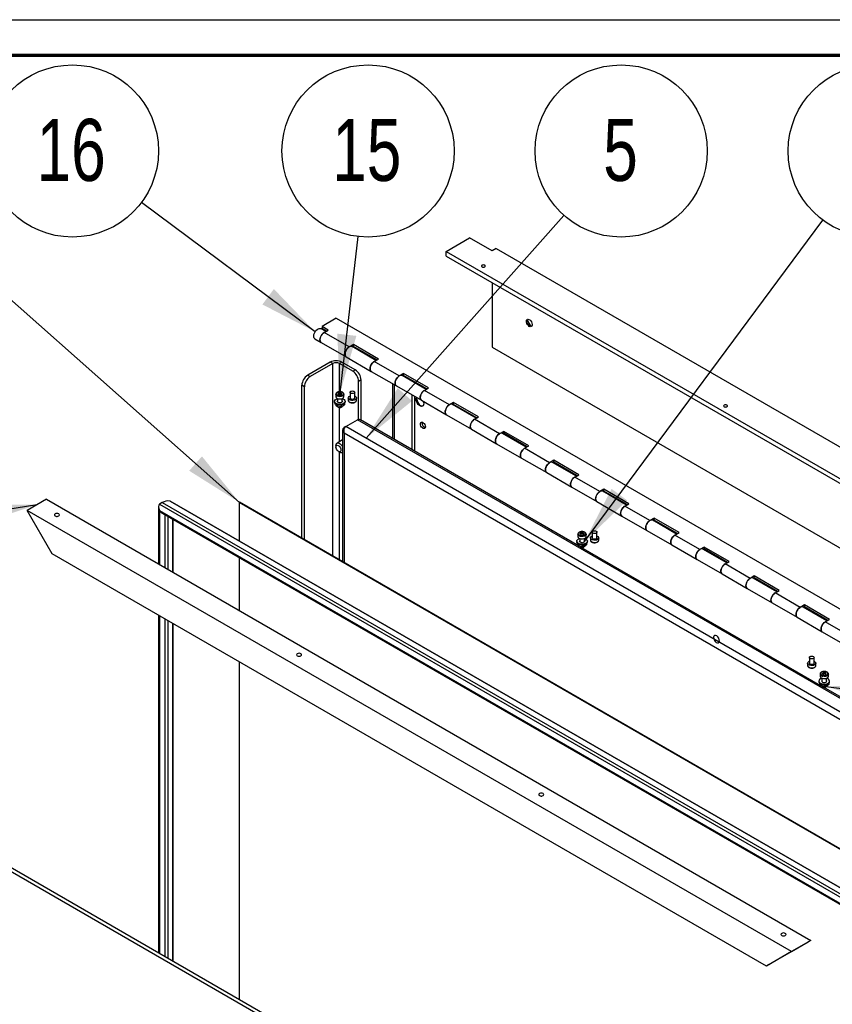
# Paper-space layout 'Sheet2' of a CAD drawing. Header units: millimetres. Extents: x 7 to 291, y 7 to 204.
# Tile 4 of 7: x 66 to 112, y 148 to 204. Entities that reach past the tile are written whole.
import ezdxf

# ---------------------------------------------------------------- set-up
doc = ezdxf.new("R2010")
doc.units = ezdxf.units.MM
for name, color, linetype in [('BORDERS', 7, 'Continuous'), ('DRAWING', 7, 'Continuous'), ('TEXT_SHEET_FORMAT', 7, 'Continuous')]:
    doc.layers.add(name, color=color, linetype=linetype)
doc.styles.add('SLDTEXTSTYLE1', font='TXT', dxfattribs={"width": 0.75})
doc.dimstyles.new('SLDDIMSTYLE0', dxfattribs={"dimtxt": 0.18, "dimasz": 3.302, "dimexe": 0, "dimexo": 0.0625, "dimgap": 0, "dimtad": 0, "dimtih": 1, "dimtoh": 1, "dimdec": 0, "dimrnd": 1e-09, "dimzin": 0, "dimdsep": 46, "dimtxsty": 'Standard', "dimsah": 1, "dimcen": 0.09, "dimadec": 0, "dimazin": 0, "dimtfac": 3.302, "dimtdec": 0, "dimtofl": 0, "dimtmove": 0, "dimatfit": 3, "dimfxl": 1, "dimfrac": 2, "dimtolj": 1, "dimtzin": 0, "dimarcsym": 0})

# ---------------------------------------------------------------- blocks, each defined once
blk = doc.blocks.new('SW_NOTE_0_7')
at = {"layer": 'DRAWING', "color": 0}
blk.add_circle((-3.897, 2.902), 4.859, dxfattribs=at)
at = {"layer": 'DRAWING', "color": 0, "insert": (-3.968, 4.713), "char_height": 3.5, "attachment_point": 2, "style": 'SLDTEXTSTYLE1'}
blk.add_mtext('16', dxfattribs=at)
blk = doc.blocks.new('SW_NOTE_0_8')
at = {"layer": 'DRAWING', "color": 0}
blk.add_circle((0.558, 4.827), 4.859, dxfattribs=at)
at = {"layer": 'DRAWING', "color": 0, "insert": (0.487, 6.638), "char_height": 3.5, "attachment_point": 2, "style": 'SLDTEXTSTYLE1'}
blk.add_mtext('15', dxfattribs=at)
blk = doc.blocks.new('SW_NOTE_0_9')
at = {"layer": 'DRAWING', "color": 0}
blk.add_circle((3.226, 3.633), 4.859, dxfattribs=at)
at = {"layer": 'DRAWING', "color": 0, "insert": (3.191, 5.444), "char_height": 3.5, "attachment_point": 2, "style": 'SLDTEXTSTYLE1'}
blk.add_mtext('5', dxfattribs=at)
blk = doc.blocks.new('SW_NOTE_0_10')
at = {"layer": 'DRAWING', "color": 0}
blk.add_circle((2.895, 3.902), 4.859, dxfattribs=at)
at = {"layer": 'DRAWING', "color": 0, "insert": (2.825, 5.713), "char_height": 3.5, "attachment_point": 2, "style": 'SLDTEXTSTYLE1'}
blk.add_mtext('14', dxfattribs=at)

psp = doc.layouts.new('Sheet2')

# ---------------------------------------------------------------- linework, layer by layer
at = {"color": 7, "linetype": 'Continuous', "lineweight": 25}
for p, q in [((89.887, 190.71), (91.207, 191.472)), ((92.479, 190.737), (91.207, 191.472)), ((89.887, 190.438), (89.887, 190.71)), ((89.887, 190.71), (133.02, 165.81)), ((92.715, 190.873), (92.479, 190.737)), ((92.715, 190.873), (133.303, 167.442)), ((89.887, 190.438), (133.02, 165.537)), ((92.479, 188.941), (92.479, 185.294)), ((83.679, 186.934), (82.878, 186.471)), ((83.679, 186.934), (126.106, 162.442)), ((83.093, 186.187), (82.809, 186.352)), ((83.231, 186.267), (82.878, 186.471)), ((82.878, 186.471), (82.878, 186.362)), ((83.137, 186.213), (82.878, 186.362)), ((82.996, 186.131), (83.231, 186.267)), ((82.475, 185.774), (82.829, 185.57)), ((84.41, 185.315), (82.996, 186.131)), ((82.829, 185.57), (84.243, 184.754)), ((84.645, 185.451), (84.41, 185.315)), ((85.922, 184.554), (84.576, 185.331)), ((84.602, 185.316), (84.645, 185.342)), ((86.06, 184.634), (84.645, 185.451)), ((84.645, 185.342), (84.645, 185.451)), ((85.965, 184.58), (84.645, 185.342)), ((92.479, 185.294), (133.067, 161.863)), ((84.243, 184.754), (85.657, 183.937)), ((85.824, 184.498), (86.06, 184.634)), ((87.238, 183.682), (85.824, 184.498)), ((83.341, 184.458), (82.068, 183.723)), ((83.482, 184.376), (82.209, 183.642)), ((83.482, 184.376), (83.341, 184.458)), ((84.001, 184.458), (83.859, 184.376)), ((84.614, 183.941), (83.859, 184.376)), ((84.755, 184.023), (84.001, 184.458)), ((84.614, 183.941), (84.755, 184.023)), ((85.657, 183.937), (87.072, 183.121)), ((82.068, 183.723), (82.209, 183.642)), ((85.085, 183.451), (84.944, 183.369)), ((85.085, 181.173), (85.085, 183.451)), ((87.474, 183.818), (87.238, 183.682)), ((88.75, 182.922), (87.405, 183.698)), ((87.43, 183.684), (87.474, 183.709)), ((88.888, 183.001), (87.474, 183.818)), ((87.474, 183.709), (87.474, 183.818)), ((88.794, 182.947), (87.474, 183.709)), ((81.879, 183.07), (81.738, 183.152)), ((81.738, 174.522), (81.738, 183.152)), ((81.879, 174.441), (81.879, 183.07)), ((84.944, 181.221), (84.944, 183.369)), ((86.847, 183.251), (86.847, 180.156)), ((86.941, 183.196), (86.941, 180.102)), ((87.072, 183.121), (88.486, 182.304)), ((88.652, 182.865), (88.888, 183.001)), ((90.067, 182.049), (88.652, 182.865)), ((83.65, 182.638), (83.65, 182.512)), ((83.75, 182.402), (83.75, 182.21)), ((83.839, 182.726), (83.769, 182.674)), ((83.769, 182.674), (83.812, 182.612)), ((83.839, 182.672), (83.794, 182.638)), ((83.812, 182.612), (83.927, 182.603)), ((83.954, 182.717), (83.839, 182.726)), ((83.839, 182.672), (83.839, 182.726)), ((83.954, 182.663), (83.839, 182.672)), ((83.927, 182.603), (83.998, 182.656)), ((83.998, 182.656), (83.954, 182.717)), ((83.954, 182.663), (83.954, 182.717)), ((83.972, 182.637), (83.954, 182.663)), ((84.016, 182.21), (84.016, 182.402)), ((84.116, 182.512), (84.116, 182.638)), ((84.357, 182.431), (84.357, 182.305)), ((84.457, 182.757), (84.457, 182.431)), ((84.723, 182.431), (84.723, 182.757)), ((84.823, 182.305), (84.823, 182.431)), ((88.486, 182.304), (89.9, 181.488)), ((83.583, 182.24), (83.583, 182.197)), ((83.648, 182.062), (83.667, 182.022)), ((83.693, 182.059), (83.693, 181.994)), ((83.745, 182.218), (83.75, 182.227)), ((83.788, 181.952), (83.858, 181.941)), ((83.953, 182.019), (83.953, 181.954)), ((84.016, 182.227), (84.021, 182.218)), ((84.023, 181.967), (84.074, 181.996)), ((84.143, 182.11), (84.143, 182.064)), ((84.183, 182.197), (84.183, 182.24)), ((90.302, 182.185), (90.067, 182.049)), ((91.578, 181.289), (90.233, 182.065)), ((90.259, 182.051), (90.302, 182.076)), ((91.717, 181.369), (90.302, 182.185)), ((90.302, 182.076), (90.302, 182.185)), ((91.622, 181.314), (90.302, 182.076)), ((84.221, 180.82), (84.881, 181.201)), ((97.354, 174.09), (85.042, 181.198)), ((89.9, 181.488), (91.314, 180.672)), ((91.481, 181.233), (91.717, 181.369)), ((92.895, 180.416), (91.481, 181.233)), ((84.041, 180.623), (84.041, 173.193)), ((84.219, 180.819), (84.119, 180.761)), ((124.651, 157.48), (84.221, 180.82)), ((88.52, 181.025), (88.526, 181.069)), ((91.314, 180.672), (92.728, 179.855)), ((84.041, 180.064), (83.726, 179.883)), ((124.377, 157.203), (84.119, 180.444)), ((93.131, 180.552), (92.895, 180.416)), ((94.407, 179.656), (93.062, 180.433)), ((93.087, 180.418), (93.131, 180.443)), ((94.545, 179.736), (93.131, 180.552)), ((93.131, 180.443), (93.131, 180.552)), ((94.451, 179.681), (93.131, 180.443)), ((83.664, 179.745), (83.664, 179.664)), ((92.728, 179.855), (94.143, 179.039)), ((94.309, 179.6), (94.545, 179.736)), ((95.723, 178.783), (94.309, 179.6)), ((83.805, 179.419), (83.876, 179.378)), ((84.026, 179.363), (84.041, 179.372)), ((94.143, 179.039), (95.557, 178.222)), ((95.959, 178.919), (95.723, 178.783)), ((97.235, 178.023), (95.89, 178.8)), ((95.915, 178.785), (95.959, 178.81)), ((97.373, 178.103), (95.959, 178.919)), ((95.959, 178.81), (95.959, 178.919)), ((97.279, 178.049), (95.959, 178.81)), ((95.557, 178.222), (96.971, 177.406)), ((97.138, 177.967), (97.373, 178.103)), ((98.552, 177.15), (97.138, 177.967)), ((96.971, 177.406), (98.385, 176.59)), ((98.788, 177.287), (98.552, 177.15)), ((100.202, 176.47), (98.788, 177.287)), ((98.788, 177.178), (98.788, 177.287)), ((67.324, 176.719), (66.24, 176.093)), ((67.324, 176.719), (110.458, 151.819)), ((100.064, 176.39), (98.719, 177.167)), ((98.744, 177.152), (98.788, 177.178)), ((100.108, 176.416), (98.788, 177.178)), ((73.642, 176.306), (73.642, 173.072)), ((73.859, 176.535), (73.706, 176.446)), ((73.706, 176.446), (116.438, 151.777)), ((73.859, 176.535), (116.592, 151.866)), ((74.302, 176.618), (116.885, 152.035)), ((116.887, 152.036), (74.31, 176.615)), ((78.2, 176.537), (78.224, 176.551)), ((118.505, 153.27), (78.2, 176.537)), ((78.2, 176.537), (78.2, 174.369)), ((118.529, 153.283), (78.224, 176.551)), ((98.385, 176.59), (99.799, 175.773)), ((99.966, 176.334), (100.202, 176.47)), ((101.38, 175.518), (99.966, 176.334)), ((109.373, 151.193), (66.24, 176.093)), ((67.654, 173.644), (66.24, 176.093)), ((73.706, 176.092), (116.132, 151.6)), ((73.859, 175.931), (116.069, 151.564)), ((99.799, 175.773), (101.214, 174.957)), ((101.616, 175.654), (101.38, 175.518)), ((103.03, 174.837), (101.616, 175.654)), ((101.616, 175.545), (101.616, 175.654)), ((74.46, 172.6), (74.46, 175.584)), ((102.892, 174.758), (101.547, 175.534)), ((101.572, 175.52), (101.616, 175.545)), ((102.936, 174.783), (101.616, 175.545)), ((97.321, 174.746), (97.321, 174.62)), ((97.421, 174.51), (97.421, 174.318)), ((97.51, 174.834), (97.439, 174.782)), ((97.439, 174.782), (97.483, 174.72)), ((97.51, 174.78), (97.465, 174.746)), ((97.483, 174.72), (97.598, 174.711)), ((97.625, 174.826), (97.51, 174.834)), ((97.51, 174.78), (97.51, 174.834)), ((97.625, 174.771), (97.51, 174.78)), ((97.598, 174.711), (97.668, 174.764)), ((97.668, 174.764), (97.625, 174.826)), ((97.625, 174.771), (97.625, 174.826)), ((97.643, 174.745), (97.625, 174.771)), ((97.687, 174.318), (97.687, 174.51)), ((97.787, 174.62), (97.787, 174.746)), ((98.027, 174.539), (98.027, 174.413)), ((98.127, 174.865), (98.127, 174.539)), ((98.394, 174.539), (98.394, 174.865)), ((98.494, 174.413), (98.494, 174.539)), ((101.214, 174.957), (102.628, 174.14)), ((102.795, 174.701), (103.03, 174.837)), ((104.209, 173.885), (102.795, 174.701)), ((97.254, 174.348), (97.254, 174.305)), ((97.319, 174.17), (97.338, 174.13)), ((97.363, 174.167), (97.363, 174.102)), ((97.431, 174.046), (97.385, 174.073)), ((97.416, 174.326), (97.421, 174.335)), ((97.459, 174.06), (97.528, 174.049)), ((111.025, 166.198), (97.502, 174.005)), ((97.624, 174.127), (97.624, 174.062)), ((97.687, 174.335), (97.692, 174.326)), ((97.693, 174.075), (97.744, 174.104)), ((97.814, 174.218), (97.814, 174.172)), ((97.854, 174.305), (97.854, 174.348)), ((102.628, 174.14), (104.042, 173.324)), ((104.444, 174.021), (104.209, 173.885)), ((105.859, 173.204), (104.444, 174.021)), ((104.444, 173.912), (104.444, 174.021)), ((107.959, 150.376), (67.654, 173.644)), ((78.2, 173.424), (78.2, 170.441)), ((105.721, 173.125), (104.375, 173.901)), ((104.401, 173.887), (104.444, 173.912)), ((105.764, 173.15), (104.444, 173.912)), ((104.042, 173.324), (105.456, 172.508)), ((105.623, 173.068), (105.859, 173.204)), ((107.037, 172.252), (105.623, 173.068)), ((105.456, 172.508), (106.871, 171.691)), ((107.273, 172.388), (107.037, 172.252)), ((108.549, 171.492), (107.204, 172.269)), ((107.229, 172.254), (107.273, 172.279)), ((108.687, 171.572), (107.273, 172.388)), ((107.273, 172.279), (107.273, 172.388)), ((108.593, 171.517), (107.273, 172.279)), ((106.871, 171.691), (108.285, 170.875)), ((108.451, 171.436), (108.687, 171.572)), ((109.866, 170.619), (108.451, 171.436)), ((108.285, 170.875), (109.699, 170.058)), ((110.101, 170.755), (109.866, 170.619)), ((111.377, 169.859), (110.032, 170.636)), ((110.058, 170.621), (110.101, 170.646)), ((111.516, 169.939), (110.101, 170.755)), ((110.101, 170.646), (110.101, 170.755)), ((111.421, 169.884), (110.101, 170.646)), ((73.642, 170.187), (73.642, 151.119)), ((109.699, 170.058), (111.113, 169.242)), ((74.46, 150.647), (74.46, 169.715)), ((111.28, 169.803), (111.516, 169.939)), ((112.694, 168.986), (111.28, 169.803)), ((111.113, 169.242), (112.527, 168.426)), ((78.2, 167.556), (78.2, 148.487)), ((110.284, 167.463), (110.284, 167.338)), ((110.384, 167.79), (110.384, 167.463)), ((110.651, 167.463), (110.651, 167.79)), ((110.751, 167.338), (110.751, 167.463)), ((110.991, 166.854), (110.991, 166.728)), ((110.991, 166.851), (110.991, 166.854)), ((111.209, 166.947), (111.118, 166.906)), ((111.118, 166.906), (111.133, 166.84)), ((111.209, 166.892), (111.129, 166.857)), ((111.133, 166.84), (111.24, 166.815)), ((111.316, 166.922), (111.209, 166.947)), ((111.209, 166.892), (111.209, 166.947)), ((111.316, 166.867), (111.209, 166.892)), ((111.24, 166.815), (111.331, 166.856)), ((111.331, 166.856), (111.316, 166.922)), ((111.316, 166.867), (111.316, 166.922)), ((111.32, 166.85), (111.316, 166.867)), ((111.458, 166.728), (111.458, 166.854)), ((111.458, 166.854), (111.458, 166.85)), ((110.925, 166.456), (110.925, 166.413)), ((110.99, 166.278), (111.009, 166.238)), ((111.034, 166.275), (111.034, 166.21)), ((111.102, 166.154), (111.056, 166.181)), ((111.091, 166.443), (111.086, 166.434)), ((111.091, 166.618), (111.091, 166.426)), ((111.129, 166.168), (111.199, 166.157)), ((111.294, 166.235), (111.294, 166.17)), ((111.358, 166.426), (111.358, 166.618)), ((111.363, 166.434), (111.358, 166.443)), ((111.364, 166.183), (111.415, 166.212)), ((111.485, 166.327), (111.485, 166.28)), ((111.525, 166.413), (111.525, 166.456)), ((124.696, 158.307), (111.173, 166.113)), ((93.551, 139.408), (50.417, 164.309)), ((93.739, 139.517), (50.606, 164.417)), ((110.458, 151.819), (109.373, 151.193)), ((109.373, 151.193), (110.316, 151.737)), ((110.458, 151.819), (110.316, 151.737)), ((109.373, 151.193), (107.959, 150.376)), ((108.101, 150.458), (109.373, 151.193)), ((108.101, 150.458), (107.959, 150.376))]:
    psp.add_line(p, q, dxfattribs=at)
at = {"color": 8, "linetype": 'Continuous', "lineweight": 25}
for p, q in [((83.482, 173.515), (83.482, 184.376)), ((83.859, 182.784), (83.859, 184.376)), ((87.955, 182.611), (87.955, 179.517)), ((88.096, 182.529), (88.096, 179.435)), ((83.859, 179.96), (83.859, 181.892)), ((125.296, 157.87), (84.881, 181.201)), ((84.119, 180.761), (84.147, 180.744)), ((84.119, 180.444), (84.119, 173.148)), ((83.859, 173.298), (83.859, 179.388)), ((73.706, 176.092), (73.706, 173.036)), ((74.012, 175.842), (74.012, 172.859)), ((74.165, 175.754), (74.165, 172.77)), ((74.459, 175.584), (74.459, 172.601)), ((73.706, 170.15), (73.706, 151.082)), ((74.012, 169.974), (74.012, 150.905)), ((74.165, 169.885), (74.165, 150.817)), ((74.459, 169.716), (74.459, 150.647))]:
    psp.add_line(p, q, dxfattribs=at)
at = {"color": 7, "linetype": 'Continuous', "lineweight": 25, "flags": 128}
for points in [[(92.062, 189.925), (92.027, 189.939), (91.984, 189.944), (91.942, 189.939), (91.907, 189.925), (91.883, 189.904), (91.874, 189.88), (91.883, 189.856), (91.907, 189.835), (91.942, 189.821), (91.984, 189.817), (92.027, 189.821), (92.062, 189.835), (92.086, 189.856), (92.094, 189.88), (92.086, 189.904), (92.062, 189.925)], [(94.577, 186.478), (94.524, 186.519), (94.476, 186.577), (94.439, 186.644), (94.417, 186.714), (94.413, 186.779), (94.426, 186.832), (94.456, 186.867), (94.499, 186.881), (94.55, 186.872), (94.604, 186.841), (94.656, 186.791), (94.699, 186.727), (94.728, 186.658), (94.742, 186.589), (94.737, 186.529), (94.715, 186.484), (94.678, 186.46), (94.631, 186.457), (94.577, 186.478)], [(94.705, 186.474), (94.667, 186.469), (94.614, 186.484), (94.56, 186.521), (94.51, 186.575), (94.471, 186.64), (94.445, 186.71), (94.436, 186.777)], [(82.475, 185.774), (82.472, 185.776), (82.435, 185.813), (82.413, 185.868), (82.406, 185.937), (82.417, 186.014), (82.444, 186.096), (82.485, 186.175), (82.537, 186.245), (82.596, 186.303), (82.659, 186.344), (82.721, 186.365), (82.777, 186.364), (82.809, 186.352)], [(82.829, 185.57), (82.797, 185.597), (82.771, 185.648), (82.76, 185.713), (82.766, 185.789), (82.789, 185.87), (82.826, 185.95), (82.875, 186.023), (82.933, 186.085), (82.996, 186.131)], [(82.996, 186.131), (82.95, 186.099), (82.89, 186.041), (82.838, 185.97), (82.797, 185.892), (82.771, 185.81), (82.76, 185.733), (82.766, 185.664), (82.789, 185.609), (82.826, 185.572), (82.829, 185.57)], [(84.576, 185.331), (84.544, 185.344), (84.488, 185.344), (84.427, 185.324), (84.364, 185.283), (84.304, 185.225), (84.252, 185.154), (84.212, 185.075), (84.185, 184.994), (84.174, 184.916), (84.18, 184.847), (84.203, 184.793), (84.24, 184.755), (84.243, 184.754)], [(84.243, 184.754), (84.212, 184.781), (84.185, 184.831), (84.174, 184.897), (84.18, 184.972), (84.203, 185.053), (84.24, 185.133), (84.289, 185.207), (84.347, 185.269), (84.41, 185.315)], [(85.657, 183.937), (85.626, 183.964), (85.599, 184.015), (85.588, 184.08), (85.595, 184.156), (85.617, 184.237), (85.654, 184.317), (85.704, 184.391), (85.762, 184.452), (85.824, 184.498)], [(85.824, 184.498), (85.778, 184.466), (85.719, 184.409), (85.667, 184.338), (85.626, 184.259), (85.599, 184.178), (85.588, 184.1), (85.595, 184.031), (85.617, 183.976), (85.654, 183.939), (85.657, 183.937)], [(87.405, 183.698), (87.373, 183.711), (87.317, 183.712), (87.255, 183.691), (87.192, 183.65), (87.133, 183.592), (87.081, 183.521), (87.04, 183.442), (87.013, 183.361), (87.003, 183.283), (87.009, 183.215), (87.031, 183.16), (87.069, 183.123), (87.072, 183.121)], [(87.072, 183.121), (87.04, 183.148), (87.013, 183.198), (87.003, 183.264), (87.009, 183.34), (87.031, 183.421), (87.069, 183.501), (87.118, 183.574), (87.176, 183.636), (87.238, 183.682)], [(84.684, 182.703), (84.641, 182.686), (84.59, 182.68), (84.539, 182.686), (84.496, 182.703), (84.467, 182.728), (84.457, 182.757), (84.467, 182.787), (84.496, 182.812), (84.539, 182.828), (84.59, 182.834), (84.641, 182.828), (84.684, 182.812), (84.713, 182.787), (84.723, 182.757), (84.713, 182.728), (84.684, 182.703)], [(88.486, 182.304), (88.454, 182.331), (88.428, 182.382), (88.417, 182.447), (88.423, 182.523), (88.446, 182.604), (88.483, 182.684), (88.532, 182.758), (88.59, 182.82), (88.652, 182.865)], [(88.652, 182.865), (88.607, 182.834), (88.547, 182.776), (88.495, 182.705), (88.454, 182.626), (88.428, 182.545), (88.417, 182.467), (88.423, 182.398), (88.446, 182.343), (88.483, 182.306), (88.486, 182.304)], [(84.095, 182.118), (84.027, 182.088), (83.947, 182.071), (83.862, 182.067), (83.778, 182.078), (83.703, 182.101), (83.643, 182.136), (83.602, 182.18), (83.584, 182.228), (83.59, 182.277), (83.62, 182.323), (83.671, 182.363), (83.739, 182.392), (83.75, 182.395)], [(83.65, 182.512), (83.65, 182.505), (83.667, 182.461)], [(83.667, 182.461), (83.708, 182.424), (83.767, 182.395), (83.839, 182.38), (83.916, 182.379), (83.989, 182.392), (84.051, 182.419), (84.094, 182.455), (84.115, 182.498), (84.116, 182.512)], [(84.068, 182.708), (84.031, 182.742), (83.976, 182.767), (83.91, 182.779), (83.841, 182.778), (83.776, 182.762), (83.725, 182.735), (83.693, 182.7), (83.683, 182.66), (83.698, 182.621), (83.735, 182.587), (83.79, 182.563), (83.856, 182.55), (83.926, 182.552), (83.99, 182.567), (84.041, 182.594), (84.074, 182.63), (84.083, 182.669), (84.068, 182.708)], [(83.984, 182.182), (83.938, 182.164), (83.883, 182.157), (83.828, 182.164), (83.782, 182.182), (83.751, 182.208), (83.74, 182.24), (83.75, 182.27)], [(84.016, 182.27), (84.026, 182.24), (84.016, 182.208), (83.984, 182.182)], [(84.016, 182.395), (84.063, 182.379), (84.123, 182.344), (84.164, 182.301), (84.182, 182.252), (84.176, 182.203), (84.146, 182.157), (84.095, 182.118)], [(84.755, 182.335), (84.692, 182.31), (84.619, 182.297), (84.542, 182.299), (84.471, 182.315), (84.412, 182.344), (84.373, 182.382), (84.357, 182.425), (84.366, 182.469), (84.4, 182.509), (84.454, 182.54), (84.457, 182.541)], [(84.684, 182.376), (84.641, 182.359), (84.59, 182.354), (84.539, 182.359), (84.496, 182.376), (84.467, 182.401), (84.457, 182.431)], [(84.723, 182.431), (84.713, 182.401), (84.684, 182.376)], [(84.723, 182.541), (84.741, 182.533), (84.79, 182.5), (84.818, 182.458), (84.822, 182.414), (84.8, 182.371), (84.755, 182.335)], [(88.188, 182.36), (88.197, 182.425), (88.213, 182.462)], [(88.592, 182.243), (88.608, 182.187), (88.617, 182.112), (88.608, 182.048), (88.583, 181.998), (88.543, 181.968), (88.492, 181.959), (88.433, 181.973), (88.372, 182.009), (88.313, 182.062), (88.262, 182.13), (88.222, 182.206), (88.197, 182.285), (88.188, 182.36), (88.188, 182.36)], [(88.207, 182.371), (88.216, 182.436), (88.223, 182.456)], [(88.563, 181.979), (88.562, 181.979), (88.51, 181.97), (88.452, 181.984), (88.391, 182.019), (88.332, 182.073), (88.281, 182.141), (88.241, 182.217), (88.216, 182.296), (88.207, 182.371)], [(84.095, 182.074), (84.027, 182.045), (83.947, 182.027), (83.862, 182.024), (83.778, 182.034), (83.703, 182.058), (83.643, 182.093), (83.602, 182.136), (83.584, 182.184), (83.583, 182.197)], [(83.75, 181.968), (83.76, 181.939), (83.788, 181.914), (83.832, 181.897), (83.883, 181.891), (83.934, 181.897), (83.977, 181.913), (84.006, 181.938), (84.016, 181.968), (84.016, 181.968)], [(90.233, 182.065), (90.201, 182.078), (90.145, 182.079), (90.084, 182.058), (90.021, 182.017), (89.961, 181.959), (89.909, 181.888), (89.868, 181.81), (89.842, 181.728), (89.831, 181.651), (89.837, 181.582), (89.86, 181.527), (89.897, 181.49), (89.9, 181.488)], [(89.9, 181.488), (89.868, 181.515), (89.842, 181.565), (89.831, 181.631), (89.837, 181.707), (89.86, 181.788), (89.897, 181.868), (89.946, 181.941), (90.004, 182.003), (90.067, 182.049)], [(105.733, 182.033), (105.697, 182.047), (105.655, 182.052), (105.613, 182.047), (105.577, 182.033), (105.554, 182.012), (105.545, 181.988), (105.554, 181.964), (105.577, 181.943), (105.613, 181.929), (105.655, 181.925), (105.697, 181.929), (105.733, 181.943), (105.757, 181.964), (105.765, 181.988), (105.757, 182.012), (105.733, 182.033)], [(91.314, 180.672), (91.283, 180.699), (91.256, 180.749), (91.245, 180.815), (91.251, 180.89), (91.274, 180.971), (91.311, 181.051), (91.361, 181.125), (91.418, 181.187), (91.481, 181.233)], [(91.481, 181.233), (91.435, 181.201), (91.375, 181.143), (91.323, 181.072), (91.283, 180.993), (91.256, 180.912), (91.245, 180.834), (91.251, 180.765), (91.274, 180.71), (91.311, 180.673), (91.314, 180.672)], [(88.426, 180.97), (88.435, 181.021), (88.459, 181.056), (88.497, 181.071), (88.543, 181.064), (88.592, 181.035), (88.638, 180.989), (88.676, 180.931), (88.7, 180.868), (88.709, 180.807), (88.7, 180.756), (88.676, 180.721), (88.638, 180.707), (88.592, 180.714), (88.543, 180.742), (88.497, 180.788), (88.459, 180.846), (88.435, 180.91), (88.426, 180.97)], [(93.062, 180.433), (93.03, 180.445), (92.974, 180.446), (92.912, 180.425), (92.849, 180.384), (92.79, 180.327), (92.738, 180.256), (92.697, 180.177), (92.67, 180.095), (92.66, 180.018), (92.666, 179.949), (92.688, 179.894), (92.725, 179.857), (92.728, 179.855)], [(92.728, 179.855), (92.697, 179.882), (92.67, 179.933), (92.66, 179.998), (92.666, 180.074), (92.688, 180.155), (92.725, 180.235), (92.775, 180.309), (92.833, 180.37), (92.895, 180.416)], [(83.664, 179.745), (83.672, 179.809), (83.697, 179.858), (83.737, 179.888), (83.788, 179.897), (83.846, 179.883), (83.906, 179.848), (83.964, 179.795), (84.015, 179.728), (84.041, 179.682)], [(83.947, 179.5), (83.938, 179.45), (83.913, 179.415), (83.876, 179.4), (83.83, 179.407), (83.781, 179.435), (83.734, 179.482), (83.697, 179.54), (83.672, 179.603), (83.664, 179.664), (83.672, 179.715), (83.697, 179.75), (83.734, 179.764), (83.781, 179.757), (83.83, 179.729), (83.876, 179.683), (83.913, 179.625), (83.938, 179.561), (83.947, 179.5)], [(94.143, 179.039), (94.111, 179.066), (94.084, 179.116), (94.074, 179.182), (94.08, 179.258), (94.102, 179.338), (94.14, 179.419), (94.189, 179.492), (94.247, 179.554), (94.309, 179.6)], [(94.309, 179.6), (94.263, 179.568), (94.204, 179.51), (94.152, 179.439), (94.111, 179.36), (94.084, 179.279), (94.074, 179.201), (94.08, 179.133), (94.102, 179.078), (94.14, 179.041), (94.143, 179.039)], [(95.89, 178.8), (95.858, 178.812), (95.802, 178.813), (95.74, 178.792), (95.678, 178.752), (95.618, 178.694), (95.566, 178.623), (95.525, 178.544), (95.499, 178.463), (95.488, 178.385), (95.494, 178.316), (95.517, 178.261), (95.554, 178.224), (95.557, 178.222)], [(95.557, 178.222), (95.525, 178.249), (95.499, 178.3), (95.488, 178.365), (95.494, 178.441), (95.517, 178.522), (95.554, 178.602), (95.603, 178.676), (95.661, 178.738), (95.723, 178.783)], [(96.971, 177.406), (96.939, 177.433), (96.913, 177.483), (96.902, 177.549), (96.908, 177.625), (96.931, 177.706), (96.968, 177.786), (97.017, 177.859), (97.075, 177.921), (97.138, 177.967)], [(97.138, 177.967), (97.092, 177.935), (97.032, 177.877), (96.98, 177.806), (96.939, 177.727), (96.913, 177.646), (96.902, 177.569), (96.908, 177.5), (96.931, 177.445), (96.968, 177.408), (96.971, 177.406)], [(98.719, 177.167), (98.686, 177.179), (98.63, 177.18), (98.569, 177.16), (98.506, 177.119), (98.447, 177.061), (98.394, 176.99), (98.354, 176.911), (98.327, 176.83), (98.316, 176.752), (98.323, 176.683), (98.345, 176.628), (98.382, 176.591), (98.385, 176.59)], [(98.385, 176.59), (98.354, 176.617), (98.327, 176.667), (98.316, 176.733), (98.323, 176.808), (98.345, 176.889), (98.382, 176.969), (98.432, 177.043), (98.49, 177.105), (98.552, 177.15)], [(99.799, 175.773), (99.768, 175.8), (99.741, 175.851), (99.731, 175.916), (99.737, 175.992), (99.759, 176.073), (99.796, 176.153), (99.846, 176.227), (99.904, 176.288), (99.966, 176.334)], [(99.966, 176.334), (99.92, 176.302), (99.861, 176.244), (99.809, 176.174), (99.768, 176.095), (99.741, 176.013), (99.731, 175.936), (99.737, 175.867), (99.759, 175.812), (99.796, 175.775), (99.799, 175.773)], [(67.812, 175.894), (67.781, 175.867), (67.77, 175.835), (67.781, 175.803), (67.812, 175.777), (67.859, 175.759), (67.913, 175.752), (67.968, 175.759), (68.015, 175.777), (68.046, 175.803), (68.057, 175.835), (68.046, 175.867), (68.015, 175.894), (67.968, 175.911), (67.913, 175.918), (67.859, 175.911), (67.812, 175.894)], [(67.89, 175.753), (67.913, 175.754), (67.937, 175.753)], [(101.547, 175.534), (101.515, 175.547), (101.459, 175.547), (101.397, 175.527), (101.334, 175.486), (101.275, 175.428), (101.223, 175.357), (101.182, 175.278), (101.155, 175.197), (101.145, 175.119), (101.151, 175.051), (101.173, 174.996), (101.211, 174.959), (101.214, 174.957)], [(101.214, 174.957), (101.182, 174.984), (101.155, 175.034), (101.145, 175.1), (101.151, 175.176), (101.173, 175.256), (101.211, 175.337), (101.26, 175.41), (101.318, 175.472), (101.38, 175.518)], [(97.766, 174.226), (97.698, 174.196), (97.618, 174.179), (97.532, 174.175), (97.449, 174.186), (97.374, 174.21), (97.314, 174.244), (97.273, 174.288), (97.255, 174.336), (97.261, 174.385), (97.291, 174.431), (97.342, 174.471), (97.41, 174.5), (97.421, 174.503)], [(97.321, 174.62), (97.321, 174.613), (97.338, 174.569)], [(97.338, 174.569), (97.378, 174.532), (97.438, 174.504), (97.51, 174.488), (97.587, 174.487), (97.66, 174.5), (97.722, 174.527), (97.765, 174.563), (97.786, 174.606), (97.787, 174.62)], [(97.739, 174.817), (97.702, 174.85), (97.647, 174.875), (97.581, 174.887), (97.511, 174.886), (97.447, 174.87), (97.396, 174.843), (97.363, 174.808), (97.354, 174.768), (97.369, 174.729), (97.406, 174.695), (97.461, 174.671), (97.527, 174.658), (97.596, 174.66), (97.661, 174.675), (97.712, 174.702), (97.744, 174.738), (97.754, 174.777), (97.739, 174.817)], [(97.687, 174.503), (97.734, 174.487), (97.794, 174.452), (97.835, 174.409), (97.853, 174.361), (97.847, 174.311), (97.817, 174.265), (97.766, 174.226)], [(98.426, 174.443), (98.363, 174.418), (98.29, 174.405), (98.213, 174.407), (98.141, 174.423), (98.083, 174.452), (98.043, 174.49), (98.028, 174.533), (98.037, 174.577), (98.071, 174.617), (98.125, 174.648), (98.127, 174.649)], [(98.355, 174.811), (98.312, 174.794), (98.261, 174.788), (98.21, 174.794), (98.166, 174.811), (98.138, 174.836), (98.127, 174.865), (98.138, 174.895), (98.166, 174.92), (98.21, 174.936), (98.261, 174.942), (98.312, 174.936), (98.355, 174.92), (98.384, 174.895), (98.394, 174.865), (98.384, 174.836), (98.355, 174.811)], [(98.355, 174.484), (98.312, 174.468), (98.261, 174.462), (98.21, 174.468), (98.166, 174.484), (98.138, 174.509), (98.127, 174.539)], [(98.394, 174.539), (98.384, 174.509), (98.355, 174.484)], [(98.394, 174.649), (98.412, 174.641), (98.461, 174.608), (98.489, 174.566), (98.492, 174.522), (98.47, 174.479), (98.426, 174.443)], [(102.628, 174.14), (102.596, 174.167), (102.57, 174.218), (102.559, 174.283), (102.565, 174.359), (102.588, 174.44), (102.625, 174.52), (102.674, 174.594), (102.732, 174.656), (102.795, 174.701)], [(102.795, 174.701), (102.749, 174.67), (102.689, 174.612), (102.637, 174.541), (102.596, 174.462), (102.57, 174.381), (102.559, 174.303), (102.565, 174.234), (102.588, 174.179), (102.625, 174.142), (102.628, 174.14)], [(97.766, 174.182), (97.698, 174.153), (97.618, 174.135), (97.532, 174.132), (97.449, 174.142), (97.374, 174.166), (97.314, 174.201), (97.273, 174.244), (97.255, 174.292), (97.254, 174.305)], [(97.655, 174.29), (97.609, 174.272), (97.554, 174.265), (97.499, 174.272), (97.452, 174.29), (97.421, 174.317), (97.411, 174.348), (97.421, 174.379)], [(97.421, 174.076), (97.43, 174.047), (97.459, 174.022), (97.502, 174.005), (97.553, 173.999), (97.604, 174.005), (97.648, 174.021), (97.677, 174.046), (97.687, 174.076), (97.687, 174.076)], [(97.687, 174.379), (97.697, 174.348), (97.686, 174.317), (97.655, 174.29)], [(104.375, 173.901), (104.343, 173.914), (104.287, 173.915), (104.226, 173.894), (104.163, 173.853), (104.103, 173.795), (104.051, 173.724), (104.011, 173.645), (103.984, 173.564), (103.973, 173.486), (103.979, 173.418), (104.002, 173.363), (104.039, 173.326), (104.042, 173.324)], [(104.042, 173.324), (104.011, 173.351), (103.984, 173.401), (103.973, 173.467), (103.979, 173.543), (104.002, 173.624), (104.039, 173.704), (104.088, 173.777), (104.146, 173.839), (104.209, 173.885)], [(105.456, 172.508), (105.425, 172.535), (105.398, 172.585), (105.387, 172.65), (105.394, 172.726), (105.416, 172.807), (105.453, 172.887), (105.503, 172.961), (105.561, 173.023), (105.623, 173.068)], [(105.623, 173.068), (105.577, 173.037), (105.518, 172.979), (105.466, 172.908), (105.425, 172.829), (105.398, 172.748), (105.387, 172.67), (105.394, 172.601), (105.416, 172.546), (105.453, 172.509), (105.456, 172.508)], [(107.204, 172.269), (107.172, 172.281), (107.116, 172.282), (107.054, 172.261), (106.991, 172.22), (106.932, 172.162), (106.88, 172.092), (106.839, 172.013), (106.812, 171.931), (106.802, 171.854), (106.808, 171.785), (106.83, 171.73), (106.868, 171.693), (106.871, 171.691)], [(106.871, 171.691), (106.839, 171.718), (106.812, 171.769), (106.802, 171.834), (106.808, 171.91), (106.83, 171.991), (106.868, 172.071), (106.917, 172.144), (106.975, 172.206), (107.037, 172.252)], [(108.285, 170.875), (108.253, 170.902), (108.226, 170.952), (108.216, 171.018), (108.222, 171.094), (108.245, 171.174), (108.282, 171.254), (108.331, 171.328), (108.389, 171.39), (108.451, 171.436)], [(108.451, 171.436), (108.406, 171.404), (108.346, 171.346), (108.294, 171.275), (108.253, 171.196), (108.226, 171.115), (108.216, 171.037), (108.222, 170.968), (108.245, 170.914), (108.282, 170.877), (108.285, 170.875)], [(110.032, 170.636), (110, 170.648), (109.944, 170.649), (109.883, 170.628), (109.82, 170.588), (109.76, 170.53), (109.708, 170.459), (109.667, 170.38), (109.641, 170.299), (109.63, 170.221), (109.636, 170.152), (109.659, 170.097), (109.696, 170.06), (109.699, 170.058)], [(109.699, 170.058), (109.667, 170.085), (109.641, 170.136), (109.63, 170.201), (109.636, 170.277), (109.659, 170.358), (109.696, 170.438), (109.745, 170.512), (109.803, 170.573), (109.866, 170.619)], [(111.113, 169.242), (111.082, 169.269), (111.055, 169.319), (111.044, 169.385), (111.05, 169.461), (111.073, 169.542), (111.11, 169.622), (111.16, 169.695), (111.217, 169.757), (111.28, 169.803)], [(111.28, 169.803), (111.234, 169.771), (111.174, 169.713), (111.122, 169.642), (111.082, 169.563), (111.055, 169.482), (111.044, 169.404), (111.05, 169.336), (111.073, 169.281), (111.11, 169.244), (111.113, 169.242)], [(81.483, 168.002), (81.452, 167.975), (81.441, 167.943), (81.452, 167.911), (81.483, 167.885), (81.529, 167.867), (81.584, 167.86), (81.639, 167.867), (81.686, 167.885), (81.717, 167.911), (81.728, 167.943), (81.717, 167.975), (81.686, 168.002), (81.639, 168.02), (81.584, 168.026), (81.529, 168.02), (81.483, 168.002)], [(81.561, 167.861), (81.584, 167.863), (81.607, 167.861)], [(110.612, 167.735), (110.568, 167.719), (110.517, 167.713), (110.466, 167.719), (110.423, 167.735), (110.394, 167.76), (110.384, 167.79), (110.394, 167.819), (110.423, 167.844), (110.466, 167.861), (110.517, 167.867), (110.568, 167.861), (110.612, 167.844), (110.64, 167.819), (110.651, 167.79), (110.64, 167.76), (110.612, 167.735)], [(110.682, 167.368), (110.62, 167.342), (110.546, 167.329), (110.469, 167.331), (110.398, 167.347), (110.339, 167.376), (110.3, 167.414), (110.284, 167.458), (110.294, 167.502), (110.327, 167.541), (110.382, 167.573), (110.384, 167.574)], [(110.612, 167.409), (110.568, 167.392), (110.517, 167.386), (110.466, 167.392), (110.423, 167.409), (110.394, 167.434), (110.384, 167.463)], [(110.651, 167.463), (110.64, 167.434), (110.612, 167.409)], [(110.651, 167.574), (110.668, 167.566), (110.718, 167.532), (110.746, 167.491), (110.749, 167.446), (110.727, 167.404), (110.682, 167.368)], [(110.991, 166.728), (110.991, 166.725), (111.006, 166.682), (111.044, 166.643), (111.102, 166.614), (111.173, 166.597), (111.25, 166.594), (111.324, 166.606), (111.387, 166.632), (111.432, 166.667), (111.456, 166.71), (111.458, 166.728)], [(111.149, 166.774), (111.217, 166.765), (111.285, 166.771), (111.347, 166.79), (111.394, 166.819), (111.42, 166.856), (111.423, 166.896), (111.402, 166.935), (111.359, 166.966), (111.3, 166.988), (111.232, 166.996), (111.164, 166.991), (111.102, 166.972), (111.055, 166.942), (111.029, 166.905), (111.026, 166.865), (111.048, 166.827), (111.09, 166.795), (111.149, 166.774)], [(111.012, 166.579), (110.961, 166.539), (110.931, 166.493), (110.925, 166.444), (110.943, 166.396), (110.984, 166.352), (111.045, 166.318), (111.12, 166.294), (111.203, 166.283), (111.288, 166.287), (111.368, 166.304), (111.437, 166.334), (111.488, 166.373), (111.518, 166.419), (111.524, 166.469), (111.506, 166.517), (111.465, 166.56), (111.404, 166.595), (111.358, 166.611)], [(110.925, 166.413), (110.925, 166.4), (110.943, 166.352), (110.984, 166.309), (111.045, 166.274), (111.12, 166.25), (111.203, 166.24), (111.288, 166.243), (111.368, 166.261), (111.437, 166.29), (111.488, 166.33), (111.518, 166.376), (111.525, 166.413)], [(111.091, 166.611), (111.081, 166.608), (111.012, 166.579)], [(111.091, 166.487), (111.081, 166.456), (111.092, 166.425), (111.123, 166.398), (111.17, 166.38), (111.225, 166.373), (111.279, 166.38), (111.326, 166.398), (111.357, 166.425), (111.368, 166.456), (111.358, 166.487)], [(111.091, 166.184), (111.091, 166.184), (111.102, 166.154), (111.131, 166.129), (111.174, 166.113), (111.225, 166.107), (111.276, 166.113), (111.319, 166.13), (111.348, 166.155), (111.358, 166.184)], [(95.154, 160.11), (95.123, 160.083), (95.112, 160.051), (95.123, 160.019), (95.154, 159.993), (95.2, 159.975), (95.255, 159.968), (95.31, 159.975), (95.356, 159.993), (95.387, 160.019), (95.398, 160.051), (95.387, 160.083), (95.356, 160.11), (95.31, 160.128), (95.255, 160.134), (95.2, 160.128), (95.154, 160.11)], [(95.232, 159.969), (95.255, 159.971), (95.278, 159.969)], [(108.824, 152.218), (108.793, 152.191), (108.782, 152.159), (108.793, 152.128), (108.824, 152.101), (108.871, 152.083), (108.926, 152.076), (108.981, 152.083), (109.027, 152.101), (109.058, 152.128), (109.069, 152.159), (109.058, 152.191), (109.027, 152.218), (108.981, 152.236), (108.926, 152.242), (108.871, 152.236), (108.824, 152.218)], [(108.902, 152.078), (108.926, 152.079), (108.949, 152.078)]]:
    psp.add_lwpolyline(points, dxfattribs=at)
at = {"color": 8, "linetype": 'Continuous', "lineweight": 25, "flags": 128}
for points in [[(84.116, 182.637), (84.108, 182.601), (84.075, 182.561), (84.022, 182.529), (83.953, 182.509), (83.877, 182.503), (83.802, 182.511), (83.735, 182.533), (83.685, 182.567), (83.656, 182.608), (83.65, 182.637)], [(84.357, 182.305), (84.362, 182.278), (84.39, 182.236), (84.439, 182.203), (84.505, 182.18), (84.58, 182.171), (84.657, 182.176), (84.726, 182.196), (84.78, 182.227), (84.814, 182.267), (84.823, 182.305)], [(97.787, 174.745), (97.779, 174.709), (97.746, 174.669), (97.693, 174.637), (97.624, 174.617), (97.548, 174.611), (97.473, 174.619), (97.406, 174.641), (97.355, 174.675), (97.326, 174.716), (97.321, 174.746)], [(98.027, 174.413), (98.032, 174.386), (98.06, 174.345), (98.11, 174.311), (98.176, 174.288), (98.251, 174.279), (98.327, 174.284), (98.396, 174.304), (98.451, 174.335), (98.484, 174.375), (98.494, 174.413)], [(110.284, 167.338), (110.289, 167.31), (110.317, 167.269), (110.366, 167.235), (110.432, 167.212), (110.508, 167.203), (110.584, 167.209), (110.653, 167.228), (110.707, 167.26), (110.741, 167.299), (110.751, 167.338)], [(111.458, 166.85), (111.447, 166.813), (111.412, 166.774), (111.357, 166.743), (111.287, 166.724), (111.211, 166.719), (111.136, 166.729)]]:
    psp.add_lwpolyline(points, dxfattribs=at)
at = {"color": 7, "linetype": 'Continuous', "flags": 128}
psp.add_lwpolyline([(105.301, 168.788), (105.271, 168.871), (105.221, 168.947), (105.159, 169.004), (105.095, 169.033), (105.038, 169.031), (104.998, 168.997), (104.979, 168.936), (104.985, 168.859), (105.016, 168.776), (105.066, 168.7), (105.127, 168.643), (105.191, 168.613), (105.248, 168.616), (105.289, 168.65), (105.307, 168.71), (105.301, 168.788)], dxfattribs=at)
at = {"color": 7, "linetype": 'Continuous', "lineweight": 25}
for centre, radius, start, end in [((94.552, 186.79), 0.117, 132.6429, 186.2224), ((95.311, 187.092), 0.884, 195.1961, 224.7985), ((83.671, 183.821), 0.717, 62.6097, 117.3903), ((83.671, 184.013), 0.41, 62.6097, 117.3903), ((84.227, 183.337), 0.717, 2.6055, 57.3945), ((84.369, 183.419), 0.717, 2.6055, 57.3945), ((82.454, 183.119), 0.717, 122.6055, 177.3945), ((82.596, 183.038), 0.717, 122.6055, 177.3945), ((88.85, 182.494), 0.645, 187.5476, 232.447), ((84.035, 182.21), 0.148, 293.7953, 354.8845), ((88.796, 181.023), 0.276, 179.6061, 250.1829), ((83.961, 179.493), 0.143, 233.3361, 303.5007), ((97.706, 174.318), 0.148, 293.7953, 354.8845)]:
    psp.add_arc(centre, radius, start, end, dxfattribs=at)
at = {"color": 8, "linetype": 'Continuous', "lineweight": 25}
psp.add_arc((111.144, 166.886), 0.157, 192.8393, 267.0702, dxfattribs=at)
at = {"color": 7, "linetype": 'Continuous', "lineweight": 25}
for centre, major_axis, ratio, start_param, end_param in [((84.975, 180.929), (-0.036, 0.292), 0.71152, 5.791782, 6.577099), ((84.307, 180.553), (0.241, -0.159), 0.715954, 2.798091, 4.368887), ((84.307, 180.553), (-0.017, 0.288), 0.715982, 0.343347, 1.914144), ((73.859, 176.181), (-0.153, 0.265), 0.577335, 6.283145, 7.853941), ((74.802, 174.902), (-0.943, 1.633), 0.577335, 5.881576, 6.283145), ((74.31, 176.592), (-0.0141, 0.0245), 0.577335, 5.497828, 5.881576), ((73.859, 176.181), (-0.153, 0.265), 0.577335, 1.570756, 2.356235)]:
    psp.add_ellipse(centre, major_axis=major_axis, ratio=ratio, start_param=start_param, end_param=end_param, dxfattribs=at)
for points, knots in [([(84.095, 182.701), (84.089, 182.708), (84.072, 182.729), (84.03, 182.757), (83.97, 182.778), (83.901, 182.788), (83.83, 182.785), (83.763, 182.768), (83.706, 182.74), (83.668, 182.702), (83.649, 182.665), (83.652, 182.644), (83.652, 182.638)], [0, 0, 0, 0, 0.062663, 0.17196, 0.284855, 0.398446, 0.511925, 0.626029, 0.741632, 0.859533, 0.958446, 1, 1, 1, 1]), ([(84.116, 182.637), (84.116, 182.638), (84.119, 182.654), (84.11, 182.677), (84.099, 182.695), (84.095, 182.701)], [0, 0, 0, 0, 0.033161, 0.723934, 1, 1, 1, 1]), ([(84.359, 182.308), (84.359, 182.296), (84.359, 182.268), (84.384, 182.23), (84.425, 182.196), (84.481, 182.171), (84.548, 182.157), (84.619, 182.155), (84.687, 182.167), (84.748, 182.192), (84.793, 182.226), (84.819, 182.266), (84.821, 182.293), (84.822, 182.306)], [0, 0, 0, 0, 0.070325, 0.15773, 0.248404, 0.34506, 0.443549, 0.541859, 0.640484, 0.740083, 0.841552, 0.929306, 1, 1, 1, 1]), ([(83.648, 182.062), (83.647, 182.064), (83.644, 182.071), (83.638, 182.086), (83.632, 182.1), (83.629, 182.11), (83.629, 182.111)], [0, 0, 0, 0, 0.140302, 0.525428, 0.949881, 1, 1, 1, 1]), ([(83.693, 181.994), (83.693, 181.993), (83.692, 181.99), (83.691, 181.986), (83.689, 181.985), (83.683, 181.989), (83.676, 182.004), (83.669, 182.017), (83.667, 182.022)], [0, 0, 0, 0, 0.052856, 0.105578, 0.193514, 0.346604, 0.773519, 1, 1, 1, 1]), ([(83.688, 181.988), (83.695, 181.982), (83.703, 181.975), (83.714, 181.971), (83.716, 181.971)], [0, 0, 0, 0, 0.880184, 1, 1, 1, 1]), ([(83.788, 181.952), (83.784, 181.953), (83.772, 181.955), (83.748, 181.959), (83.725, 181.966), (83.708, 181.974), (83.7, 181.98), (83.694, 181.987), (83.693, 181.991), (83.693, 181.994), (83.693, 181.994)], [0, 0, 0, 0, 0.095175, 0.356429, 0.64436, 0.750514, 0.857278, 0.919893, 0.983044, 1, 1, 1, 1]), ([(83.953, 181.954), (83.953, 181.952), (83.952, 181.949), (83.949, 181.944), (83.941, 181.939), (83.919, 181.934), (83.889, 181.937), (83.866, 181.94), (83.858, 181.941)], [0, 0, 0, 0, 0.052856, 0.105578, 0.193514, 0.346604, 0.773519, 1, 1, 1, 1]), ([(83.918, 181.937), (83.935, 181.938), (83.955, 181.939), (83.973, 181.944), (83.975, 181.945)], [0, 0, 0, 0, 0.8593498, 1, 1, 1, 1]), ([(84.023, 181.967), (84.015, 181.963), (84.002, 181.955), (83.982, 181.946), (83.967, 181.942), (83.957, 181.944), (83.954, 181.948), (83.953, 181.952), (83.953, 181.954), (83.953, 181.954)], [0, 0, 0, 0, 0.273747, 0.509749, 0.747375, 0.878411, 0.936573, 0.99516, 1, 1, 1, 1]), ([(84.143, 182.064), (84.143, 182.062), (84.143, 182.059), (84.141, 182.053), (84.136, 182.044), (84.122, 182.028), (84.1, 182.012), (84.082, 182.001), (84.074, 181.996)], [0, 0, 0, 0, 0.044572, 0.095582, 0.177878, 0.317214, 0.679024, 1, 1, 1, 1]), ([(97.766, 174.809), (97.76, 174.816), (97.743, 174.837), (97.701, 174.865), (97.641, 174.886), (97.571, 174.896), (97.5, 174.893), (97.434, 174.876), (97.377, 174.848), (97.339, 174.81), (97.32, 174.773), (97.323, 174.752), (97.323, 174.746)], [0, 0, 0, 0, 0.062663, 0.17196, 0.284855, 0.398446, 0.511925, 0.626029, 0.741632, 0.859533, 0.958446, 1, 1, 1, 1]), ([(97.787, 174.745), (97.787, 174.746), (97.79, 174.762), (97.781, 174.785), (97.769, 174.803), (97.766, 174.809)], [0, 0, 0, 0, 0.033161, 0.723934, 1, 1, 1, 1]), ([(97.319, 174.17), (97.318, 174.172), (97.315, 174.18), (97.309, 174.194), (97.303, 174.208), (97.3, 174.218), (97.3, 174.219)], [0, 0, 0, 0, 0.140302, 0.525428, 0.949881, 1, 1, 1, 1]), ([(97.363, 174.102), (97.363, 174.101), (97.363, 174.098), (97.362, 174.094), (97.36, 174.093), (97.354, 174.097), (97.346, 174.112), (97.34, 174.125), (97.338, 174.13)], [0, 0, 0, 0, 0.052856, 0.105578, 0.193514, 0.346604, 0.773519, 1, 1, 1, 1]), ([(97.359, 174.096), (97.366, 174.09), (97.374, 174.083), (97.385, 174.079), (97.386, 174.079)], [0, 0, 0, 0, 0.880184, 1, 1, 1, 1]), ([(97.459, 174.06), (97.455, 174.061), (97.442, 174.063), (97.419, 174.067), (97.395, 174.074), (97.379, 174.082), (97.37, 174.088), (97.365, 174.095), (97.363, 174.099), (97.363, 174.102), (97.363, 174.102)], [0, 0, 0, 0, 0.0951751, 0.3564285, 0.64436, 0.7505138, 0.8572781, 0.9198929, 0.9830438, 1, 1, 1, 1]), ([(97.624, 174.062), (97.623, 174.06), (97.623, 174.057), (97.619, 174.052), (97.612, 174.047), (97.589, 174.042), (97.56, 174.045), (97.536, 174.048), (97.528, 174.049)], [0, 0, 0, 0, 0.0528559, 0.1055777, 0.1935144, 0.3466035, 0.7735191, 1, 1, 1, 1]), ([(97.588, 174.045), (97.606, 174.046), (97.626, 174.047), (97.643, 174.052), (97.646, 174.053)], [0, 0, 0, 0, 0.85935, 1, 1, 1, 1]), ([(97.693, 174.075), (97.686, 174.071), (97.673, 174.063), (97.653, 174.054), (97.637, 174.05), (97.628, 174.052), (97.624, 174.057), (97.624, 174.06), (97.624, 174.062), (97.624, 174.062)], [0, 0, 0, 0, 0.273747, 0.509749, 0.747375, 0.878411, 0.936573, 0.99516, 1, 1, 1, 1]), ([(97.814, 174.172), (97.814, 174.17), (97.814, 174.167), (97.812, 174.161), (97.807, 174.152), (97.793, 174.136), (97.771, 174.12), (97.753, 174.109), (97.744, 174.104)], [0, 0, 0, 0, 0.044572, 0.095582, 0.177878, 0.317214, 0.679024, 1, 1, 1, 1]), ([(98.029, 174.416), (98.03, 174.404), (98.03, 174.376), (98.055, 174.338), (98.096, 174.304), (98.151, 174.279), (98.218, 174.265), (98.289, 174.264), (98.358, 174.275), (98.419, 174.3), (98.463, 174.334), (98.49, 174.374), (98.492, 174.401), (98.493, 174.414)], [0, 0, 0, 0, 0.070325, 0.15773, 0.248404, 0.34506, 0.443549, 0.541859, 0.640484, 0.740083, 0.841552, 0.929306, 1, 1, 1, 1]), ([(110.286, 167.341), (110.286, 167.328), (110.287, 167.301), (110.312, 167.262), (110.352, 167.229), (110.408, 167.203), (110.475, 167.189), (110.546, 167.188), (110.615, 167.2), (110.675, 167.224), (110.72, 167.259), (110.747, 167.298), (110.749, 167.326), (110.749, 167.338)], [0, 0, 0, 0, 0.070325, 0.15773, 0.248404, 0.34506, 0.443549, 0.541859, 0.640484, 0.740083, 0.841552, 0.929306, 1, 1, 1, 1]), ([(111.456, 166.849), (111.457, 166.851), (111.461, 166.869), (111.448, 166.902), (111.419, 166.941), (111.373, 166.972), (111.313, 166.994), (111.244, 167.004), (111.173, 167.001), (111.106, 166.985), (111.049, 166.957), (111.011, 166.919), (110.991, 166.881), (110.993, 166.858), (110.994, 166.85)], [0, 0, 0, 0, 0.014285, 0.102277, 0.188926, 0.280786, 0.377552, 0.474953, 0.572249, 0.670064, 0.76914, 0.870186, 0.95512, 1, 1, 1, 1]), ([(110.99, 166.278), (110.989, 166.28), (110.985, 166.288), (110.979, 166.302), (110.974, 166.316), (110.971, 166.325), (110.971, 166.326)], [0, 0, 0, 0, 0.143483, 0.53734, 0.971416, 1, 1, 1, 1]), ([(111.034, 166.21), (111.034, 166.209), (111.034, 166.206), (111.033, 166.202), (111.031, 166.201), (111.025, 166.205), (111.017, 166.22), (111.011, 166.233), (111.009, 166.238)], [0, 0, 0, 0, 0.052856, 0.105578, 0.193514, 0.346604, 0.773519, 1, 1, 1, 1]), ([(111.03, 166.204), (111.037, 166.198), (111.044, 166.191), (111.056, 166.187), (111.057, 166.187)], [0, 0, 0, 0, 0.879686, 1, 1, 1, 1]), ([(111.129, 166.168), (111.126, 166.169), (111.113, 166.171), (111.09, 166.175), (111.066, 166.182), (111.049, 166.19), (111.041, 166.196), (111.036, 166.203), (111.034, 166.207), (111.034, 166.21), (111.034, 166.21)], [0, 0, 0, 0, 0.095175, 0.356429, 0.64436, 0.750514, 0.857278, 0.919893, 0.983044, 1, 1, 1, 1]), ([(111.294, 166.17), (111.294, 166.168), (111.294, 166.165), (111.29, 166.16), (111.282, 166.155), (111.26, 166.15), (111.231, 166.153), (111.207, 166.156), (111.199, 166.157)], [0, 0, 0, 0, 0.052856, 0.105578, 0.193514, 0.346604, 0.773519, 1, 1, 1, 1]), ([(111.259, 166.153), (111.277, 166.154), (111.297, 166.155), (111.314, 166.16), (111.317, 166.161)], [0, 0, 0, 0, 0.85935, 1, 1, 1, 1]), ([(111.364, 166.183), (111.357, 166.179), (111.343, 166.171), (111.324, 166.162), (111.308, 166.158), (111.299, 166.16), (111.295, 166.165), (111.294, 166.168), (111.294, 166.17), (111.294, 166.17)], [0, 0, 0, 0, 0.273747, 0.509749, 0.747375, 0.878411, 0.936573, 0.99516, 1, 1, 1, 1]), ([(111.485, 166.28), (111.485, 166.278), (111.484, 166.275), (111.482, 166.269), (111.477, 166.26), (111.463, 166.244), (111.441, 166.228), (111.423, 166.217), (111.415, 166.212)], [0, 0, 0, 0, 0.044572, 0.095582, 0.177878, 0.317214, 0.679024, 1, 1, 1, 1])]:
    psp.add_open_spline(points, degree=3, knots=knots, dxfattribs=at)
at = {"layer": 'BORDERS', "lineweight": 70}
psp.add_line((8.57, 201.784), (288.57, 201.784), dxfattribs=at)
at = {"layer": 'TEXT_SHEET_FORMAT'}
psp.add_line((6.57, 203.784), (290.57, 203.784), dxfattribs=at)

# ---------------------------------------------------------------- block references
at = {"layer": 'DRAWING', "color": 7}
for name, p in [('SW_NOTE_0_7', (72.685, 193.472)), ('SW_NOTE_0_8', (84.916, 191.547)), ('SW_NOTE_0_9', (96.534, 192.741)), ('SW_NOTE_0_10', (111.15, 192.472))]:
    psp.add_blockref(name, p, dxfattribs=at)

# ---------------------------------------------------------------- leaders
for points in [[(82.485, 186.175), (72.685, 193.472)], [(78.212, 176.544), (59.46, 193.153)], [(85.363, 180.161), (96.534, 192.741)], [(97.69, 174.331), (111.15, 192.472)], [(83.897, 182.722), (84.916, 191.547)], [(66.782, 176.406), (28.329, 170.358)], [(111.309, 166.159), (151.487, 160.766)]]:
    psp.add_leader(points, dimstyle='SLDDIMSTYLE0', dxfattribs=at)

doc.saveas('drawing.dxf')
